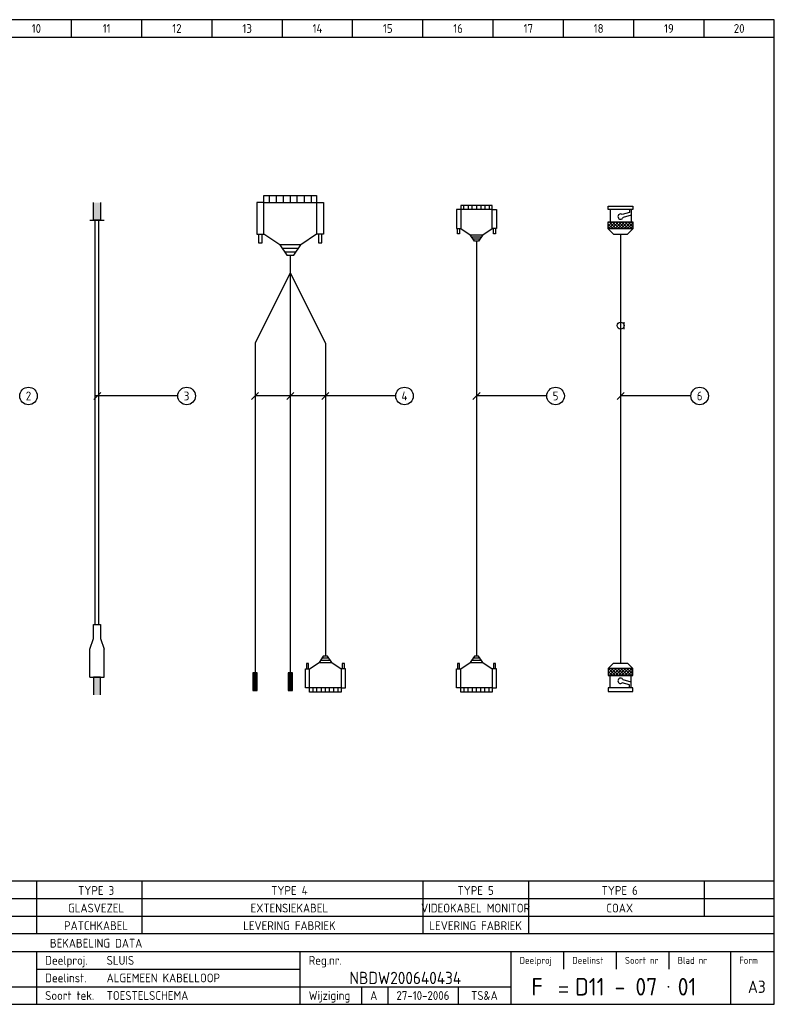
# Model space of a CAD drawing. Extents: x 10 to 410, y 10 to 290.
# Tile 2 of 2: x 195 to 410, y 10 to 290. Entities that reach past the tile are written whole.
import ezdxf
from ezdxf.enums import TextEntityAlignment as Align

# ---------------------------------------------------------------- set-up
doc = ezdxf.new("R2010")
doc.units = 0
doc.header["$LTSCALE"] = 15
doc.header["$MEASUREMENT"] = 0
doc.layers.get('0').update_dxf_attribs({"linetype": 'CONTINUOUS'})
for name, color, linetype in [('0-25', 7, 'CONTINUOUS'), ('0-35', 2, 'CONTINUOUS'), ('0-50', 3, 'CONTINUOUS'), ('B-25', 7, 'CONTINUOUS'), ('S-25', 7, 'CONTINUOUS')]:
    doc.layers.add(name, color=color, linetype=linetype)
doc.styles.add('ISO', font='iso.shx')
doc.styles.get("Standard").update_dxf_attribs({"font": 'iso.shx'})

# ---------------------------------------------------------------- blocks, each defined once
blk = doc.blocks.new('KADERA3')
at = {"layer": '0-25'}
for p, q in [((210, 285), (210, 290)), ((230, 285), (230, 290)), ((250, 285), (250, 290)), ((270, 285), (270, 290)), ((290, 285), (290, 290)), ((310, 285), (310, 290)), ((330, 285), (330, 290)), ((350, 285), (350, 290)), ((370, 285), (370, 290)), ((390, 285), (390, 290)), ((10, 285), (410, 285)), ((410, 45), (10, 45)), ((410, 40), (10, 40)), ((410, 35), (10, 35)), ((410, 30), (10, 30)), ((350, 25), (350, 20)), ((365, 25), (365, 20)), ((380, 25), (380, 20)), ((200, 20), (275, 20)), ((150, 15), (335, 15)), ((292.5, 15), (292.5, 10)), ((300, 15), (300, 10)), ((320, 15), (320, 10))]:
    blk.add_line(p, q, dxfattribs=at)
at = {"layer": '0-35'}
for p, q in [((200, 25), (200, 10)), ((275, 25), (275, 10)), ((335, 25), (335, 10)), ((397.5, 25), (397.5, 10))]:
    blk.add_line(p, q, dxfattribs=at)
at = {"layer": '0-50'}
for p, q in [((10, 25), (410, 25)), ((348.75, 15), (351.25, 15)), ((348.75, 13.5), (351.25, 13.5))]:
    blk.add_line(p, q, dxfattribs=at)
blk.add_lwpolyline([(10, 10), (410, 10), (410, 290), (10, 290)], close=True, dxfattribs=at)
at = {"layer": '0-50', "const_width": 0.25}
blk.add_lwpolyline([(379.75, 15, 1), (380, 15, 1)], format="xyb", close=True, dxfattribs=at)
at = {"layer": '0-25', "style": 'ISO'}
for s, height, p in [('Deelproj.', 2.5, (202.5, 22.5)), ('Reg.nr.', 2.5, (277.5, 22.5)), ('Deelproj', 2, (337.5, 22.5)), ('Deelinst', 2, (352.5, 22.5)), ('Soort nr', 2, (367.5, 22.5)), ('Blad nr', 2, (382.5, 22.5)), ('Form', 2, (400, 22.5)), ('Deelinst.', 2.5, (202.5, 17.5)), ('Soort tek.', 2.5, (202.5, 12.5)), ('Wijziging', 2.5, (277.5, 12.5))]:
    blk.add_text(s, height=height, dxfattribs=at).set_placement(p, align=Align.MIDDLE_LEFT)
for tag, p in [('STR1', (20, 287.5)), ('STR2', (40, 287.5)), ('STR3', (60, 287.5)), ('STR4', (80, 287.5)), ('STR5', (100, 287.5)), ('STR6', (120, 287.5)), ('STR7', (140, 287.5)), ('STR8', (160, 287.5)), ('STR9', (180, 287.5)), ('STR10', (200, 287.5)), ('STR11', (220, 287.5)), ('STR12', (240, 287.5)), ('STR13', (260, 287.5)), ('STR14', (280, 287.5)), ('STR15', (300, 287.5)), ('STR16', (320, 287.5)), ('STR17', (340, 287.5)), ('STR18', (360, 287.5)), ('STR19', (380, 287.5)), ('STR20', (400, 287.5)), ('W', (180, 12.5)), ('Z', (310, 12.5)), ('Y', (327.5, 12.5))]:
    blk.add_attdef(tag, text='', height=2.5, dxfattribs=at).set_placement(p, align=Align.MIDDLE)
for tag, p in [('N', (220, 22.5)), ('B', (92.5, 17.5)), ('P', (220, 17.5)), ('C', (92.5, 12.5)), ('U', (220, 12.5)), ('REV', (295, 12.5))]:
    blk.add_attdef(tag, text='', height=2.5, dxfattribs=at).set_placement(p, align=Align.MIDDLE_LEFT)
at = {"layer": '0-35', "style": 'ISO'}
blk.add_attdef('RNR', text='', height=3.5, dxfattribs=at).set_placement((305, 17.5), align=Align.MIDDLE)
for tag, p in [('X', (178.5, 17.5)), ('FORM', (402.5, 15))]:
    blk.add_attdef(tag, text='', height=3.5, dxfattribs=at).set_placement(p, align=Align.MIDDLE_LEFT)
at = {"layer": '0-50', "style": 'ISO'}
for tag, p in [('M', (342.5, 15)), ('O', (365, 15))]:
    blk.add_attdef(tag, text='', height=5, dxfattribs=at).set_placement(p, align=Align.MIDDLE)
blk.add_attdef('Q', text='', height=5, dxfattribs=at).set_placement((382.5, 15), align=Align.MIDDLE_LEFT)
blk = doc.blocks.new('*X3')
at = {"color": 0}
for p, q in [((176.5, 109.32), (177.68, 110.5)), ((176.5, 110.21), (176.79, 110.5)), ((177.88, 108.5), (176.5, 109.88)), ((176.56, 108.5), (178.56, 110.5)), ((178.76, 108.5), (176.76, 110.5)), ((177.44, 108.5), (179.44, 110.5)), ((179.65, 108.5), (177.65, 110.5)), ((178.33, 108.5), (180.33, 110.5)), ((180.53, 108.5), (178.53, 110.5)), ((179.21, 108.5), (181.21, 110.5)), ((181.41, 108.5), (179.41, 110.5)), ((180.09, 108.5), (182.09, 110.5)), ((182.3, 108.5), (180.3, 110.5)), ((180.98, 108.5), (182.98, 110.5)), ((183.18, 108.5), (181.18, 110.5)), ((181.86, 108.5), (183.5, 110.14)), ((183.5, 109.07), (182.07, 110.5)), ((182.75, 108.5), (183.5, 109.25)), ((183.5, 109.95), (182.95, 110.5)), ((176.99, 108.5), (176.5, 108.99))]:
    blk.add_line(p, q, dxfattribs=at)
blk = doc.blocks.new('030303A')
at = {"layer": 'S-25'}
for p, q in [((0, 0), (0, -3.75)), ((-0.625, -3.75), (-0.625, -8.75)), ((0.625, -3.75), (-0.625, -3.75)), ((-0.3125, -3.75), (-0.3125, -8.75)), ((0, -3.75), (0, -8.75)), ((0.3125, -3.75), (0.3125, -8.75)), ((0.625, -8.75), (0.625, -3.75)), ((-0.625, -8.75), (0.625, -8.75))]:
    blk.add_line(p, q, dxfattribs=at)

msp = doc.modelspace()

# ---------------------------------------------------------------- linework, layer by layer
at = {"layer": 'B-25'}
for p, q in [((218.31, 184), (216.31, 182)), ((240.25, 183), (216.75, 183)), ((263.25, 184), (261.25, 182)), ((302.25, 183), (262.25, 183)), ((273.25, 184), (271.25, 182)), ((283.25, 184), (281.25, 182)), ((326.25, 184), (324.25, 182)), ((345.25, 183), (325.25, 183)), ((367.25, 184), (365.25, 182)), ((386.25, 183), (366.25, 183))]:
    msp.add_line(p, q, dxfattribs=at)
for centre in [(197.75, 183), (242.75, 183), (304.75, 183), (347.75, 183), (388.75, 183)]:
    msp.add_circle(centre, 2.5, dxfattribs=at)
at = {"layer": 'S-25'}
for p, q in [((216.25, 233), (216.25, 238)), ((218.25, 238), (218.25, 233)), ((262.75, 238), (262.75, 229)), ((264.75, 238), (262.75, 238)), ((264.75, 240), (279.75, 240)), ((264.75, 238), (264.75, 240)), ((264.75, 238), (279.75, 238)), ((264.75, 229), (264.75, 238)), ((266.25, 240), (266.25, 238)), ((268.25, 240), (268.25, 238)), ((270.25, 240), (270.25, 238)), ((272.25, 240), (272.25, 238)), ((274.25, 238), (274.25, 240)), ((276.25, 240), (276.25, 238)), ((278.25, 238), (278.25, 240)), ((279.75, 240), (279.75, 238)), ((279.75, 238), (281.75, 238)), ((279.75, 238), (279.75, 229)), ((281.75, 238), (281.75, 229)), ((320.75, 236), (319.55, 236)), ((319.55, 236), (319.55, 230.6)), ((320.75, 237.2), (320.75, 236)), ((329.75, 237.2), (320.75, 237.2)), ((320.75, 236), (320.75, 230.6)), ((329.75, 236), (320.75, 236)), ((321.65, 236), (321.65, 237.2)), ((322.85, 237.2), (322.85, 236)), ((324.05, 236), (324.05, 237.2)), ((325.25, 237.2), (325.25, 236)), ((326.45, 237.2), (326.45, 236)), ((327.65, 237.2), (327.65, 236)), ((328.85, 237.2), (328.85, 236)), ((329.75, 236), (329.75, 237.2)), ((329.75, 236), (330.95, 236)), ((329.75, 230.6), (329.75, 236)), ((330.95, 236), (330.95, 230.6)), ((362.75, 236), (362.75, 237)), ((362.75, 237), (369.75, 237)), ((369.75, 236), (362.75, 236)), ((363.25, 236), (363.25, 232.5)), ((368.75, 236), (368.75, 235.16)), ((369.25, 236), (369.25, 232.5)), ((369.75, 237), (369.75, 236)), ((215.25, 233), (219.25, 233)), ((218.25, 233), (216.25, 233)), ((216.75, 118), (216.75, 233)), ((217.75, 118), (217.75, 233)), ((362.75, 230.5), (362.75, 232.5)), ((362.75, 232.5), (369.75, 232.5)), ((368.75, 235.16), (366.73, 234.58)), ((369.25, 234.41), (366.96, 233.75)), ((369.75, 232.5), (369.75, 230.5)), ((319.55, 230.6), (320.75, 230.6)), ((319.85, 229.1), (319.85, 230.6)), ((320.45, 230.6), (320.45, 229.1)), ((320.75, 230.6), (323.45, 228.8)), ((327.05, 228.8), (329.75, 230.6)), ((330.95, 230.6), (329.75, 230.6)), ((330.05, 229.1), (330.05, 230.6)), ((330.65, 230.6), (330.65, 229.1)), ((369.75, 230.5), (362.75, 230.5)), ((362.75, 230.5), (364.25, 229)), ((368.25, 229), (369.75, 230.5)), ((262.75, 229), (264.75, 229)), ((263.25, 229), (263.25, 226.5)), ((264.25, 226.5), (264.25, 229)), ((269.25, 226), (264.75, 229)), ((279.75, 229), (275.25, 226)), ((281.75, 229), (279.75, 229)), ((280.25, 229), (280.25, 226.5)), ((281.25, 226.5), (281.25, 229)), ((320.45, 229.1), (319.85, 229.1)), ((323.45, 228.8), (327.05, 228.8)), ((324.65, 227), (323.45, 228.8)), ((326.65, 228.2), (323.85, 228.2)), ((326.25, 227.6), (324.25, 227.6)), ((325.85, 227), (324.65, 227)), ((325.25, 227), (325.25, 109)), ((327.05, 228.8), (325.85, 227)), ((330.65, 229.1), (330.05, 229.1)), ((364.25, 229), (368.25, 229)), ((366.25, 229), (366.25, 107)), ((263.25, 226.5), (264.25, 226.5)), ((269.25, 226), (271.25, 223)), ((275.25, 226), (269.25, 226)), ((269.92, 225), (274.58, 225)), ((270.58, 224), (273.92, 224)), ((273.25, 223), (275.25, 226)), ((280.25, 226.5), (281.25, 226.5)), ((271.25, 223), (273.25, 223)), ((272.25, 223), (272.25, 218)), ((272.25, 218), (262.25, 198)), ((272.25, 218), (282.25, 198)), ((272.25, 218), (272.25, 108)), ((367.25, 202), (367.25, 204)), ((262.25, 198), (262.25, 108)), ((282.25, 198), (282.25, 109)), ((216.25, 114), (216.25, 118)), ((216.25, 118), (218.25, 118)), ((218.25, 118), (218.25, 114)), ((215.25, 111), (216.25, 114)), ((218.25, 114), (219.25, 111)), ((215.25, 103), (215.25, 111)), ((219.25, 103), (219.25, 111)), ((277.45, 106.9), (276.85, 106.9)), ((276.85, 106.9), (276.85, 105.4)), ((277.45, 105.4), (277.45, 106.9)), ((277.75, 105.4), (280.45, 107.2)), ((281.65, 109), (280.45, 107.2)), ((280.45, 107.2), (284.05, 107.2)), ((283.65, 107.8), (280.85, 107.8)), ((283.25, 108.4), (281.25, 108.4)), ((282.85, 109), (281.65, 109)), ((284.05, 107.2), (282.85, 109)), ((284.05, 107.2), (286.75, 105.4)), ((287.05, 106.9), (287.05, 105.4)), ((287.65, 106.9), (287.05, 106.9)), ((287.65, 105.4), (287.65, 106.9)), ((319.85, 106.9), (319.85, 105.4)), ((320.45, 106.9), (319.85, 106.9)), ((320.45, 105.4), (320.45, 106.9)), ((320.75, 105.4), (323.45, 107.2)), ((324.65, 109), (323.45, 107.2)), ((323.45, 107.2), (327.05, 107.2)), ((326.65, 107.8), (323.85, 107.8)), ((326.25, 108.4), (324.25, 108.4)), ((325.85, 109), (324.65, 109)), ((327.05, 107.2), (325.85, 109)), ((327.05, 107.2), (329.75, 105.4)), ((330.65, 106.9), (330.05, 106.9)), ((330.05, 106.9), (330.05, 105.4)), ((330.65, 105.4), (330.65, 106.9)), ((362.75, 105.5), (364.25, 107)), ((364.25, 107), (368.25, 107)), ((368.25, 107), (369.75, 105.5)), ((276.55, 105.4), (277.75, 105.4)), ((276.55, 100), (276.55, 105.4)), ((277.75, 100), (277.75, 105.4)), ((287.95, 105.4), (286.75, 105.4)), ((286.75, 105.4), (286.75, 100)), ((287.95, 100), (287.95, 105.4)), ((319.55, 100), (319.55, 105.4)), ((319.55, 105.4), (320.75, 105.4)), ((320.75, 100), (320.75, 105.4)), ((329.75, 105.4), (329.75, 100)), ((330.95, 105.4), (329.75, 105.4)), ((330.95, 100), (330.95, 105.4)), ((362.75, 105.5), (362.75, 103.5)), ((369.75, 105.5), (362.75, 105.5)), ((369.75, 103.5), (369.75, 105.5)), ((215.25, 103), (219.25, 103)), ((218.25, 103), (216.25, 103)), ((216.25, 103), (216.25, 98)), ((218.25, 98), (218.25, 103)), ((362.75, 103.5), (369.75, 103.5)), ((363.25, 100), (363.25, 103.5)), ((368.75, 100.84), (366.73, 101.42)), ((369.25, 101.59), (366.96, 102.25)), ((368.75, 100), (368.75, 100.84)), ((369.25, 100), (369.25, 103.5)), ((277.75, 100), (276.55, 100)), ((277.75, 98.8), (277.75, 100)), ((286.75, 100), (277.75, 100)), ((286.75, 98.8), (277.75, 98.8)), ((278.65, 100), (278.65, 98.8)), ((279.85, 98.8), (279.85, 100)), ((281.05, 100), (281.05, 98.8)), ((282.25, 98.8), (282.25, 100)), ((283.45, 98.8), (283.45, 100)), ((284.65, 98.8), (284.65, 100)), ((285.85, 98.8), (285.85, 100)), ((286.75, 100), (286.75, 98.8)), ((286.75, 100), (287.95, 100)), ((320.75, 100), (319.55, 100)), ((329.75, 100), (320.75, 100)), ((320.75, 98.8), (320.75, 100)), ((329.75, 98.8), (320.75, 98.8)), ((321.65, 100), (321.65, 98.8)), ((322.85, 98.8), (322.85, 100)), ((324.05, 100), (324.05, 98.8)), ((325.25, 98.8), (325.25, 100)), ((326.45, 98.8), (326.45, 100)), ((327.65, 98.8), (327.65, 100)), ((328.85, 98.8), (328.85, 100)), ((329.75, 100), (330.95, 100)), ((329.75, 100), (329.75, 98.8)), ((362.75, 100), (362.75, 99)), ((369.75, 100), (362.75, 100)), ((362.75, 99), (369.75, 99)), ((369.75, 99), (369.75, 100)), ((200, 45), (200, 30)), ((230, 45), (230, 30)), ((310, 45), (310, 30)), ((340, 45), (340, 30)), ((390, 45), (390, 35))]:
    msp.add_line(p, q, dxfattribs=at)
msp.add_circle((366.25, 203), 1, dxfattribs=at)
for centre, start, end in [((366.25, 234), 50.3676, 340.5381), ((366.25, 102), 19.4619, 309.6324)]:
    msp.add_arc(centre, 0.75, start, end, dxfattribs=at)
for points in [[(216.25, 238), (218.25, 238), (216.25, 233), (218.25, 233)], [(216.25, 98), (218.25, 98), (216.25, 103), (218.25, 103)]]:
    msp.add_solid(points, dxfattribs=at)

# ---------------------------------------------------------------- block references
ref = msp.add_blockref('KADERA3', (0, 0), dxfattribs=at)
ref.add_attrib('N', 'SLUIS', dxfattribs={"layer": '0-25', "height": 2.5, "style": 'ISO'}).set_placement((220, 22.5), align=Align.MIDDLE_LEFT)
ref.add_attrib('P', 'ALGEMEEN KABELLOOP', dxfattribs={"layer": '0-25', "height": 2.5, "style": 'ISO'}).set_placement((220, 17.5), align=Align.MIDDLE_LEFT)
ref.add_attrib('U', 'TOESTELSCHEMA', dxfattribs={"layer": '0-25', "height": 2.5, "style": 'ISO'}).set_placement((220, 12.5), align=Align.MIDDLE_LEFT)
ref.add_attrib('M', 'F', dxfattribs={"layer": '0-50', "height": 5, "style": 'ISO'}).set_placement((342.5, 15), align=Align.MIDDLE)
ref.add_attrib('O', 'D11 - 07', dxfattribs={"layer": '0-50', "height": 5, "style": 'ISO'}).set_placement((365, 15), align=Align.MIDDLE)
ref.add_attrib('Q', '01', dxfattribs={"layer": '0-50', "height": 5, "style": 'ISO'}).set_placement((382.5, 15), align=Align.MIDDLE_LEFT)
ref.add_attrib('RNR', 'NBDW200640434', dxfattribs={"layer": '0-35', "height": 3.5, "style": 'ISO'}).set_placement((305, 17.5), align=Align.MIDDLE)
ref.add_attrib('FORM', 'A3', dxfattribs={"layer": '0-35', "height": 3.5, "style": 'ISO'}).set_placement((402.5, 15), align=Align.MIDDLE_LEFT)
ref.add_attrib('REV', 'A', dxfattribs={"layer": '0-25', "height": 2.5, "style": 'ISO'}).set_placement((295, 12.5), align=Align.MIDDLE_LEFT)
ref.add_attrib('Z', '27-10-2006', dxfattribs={"layer": '0-25', "height": 2.5, "style": 'ISO'}).set_placement((310, 12.5), align=Align.MIDDLE)
ref.add_attrib('Y', 'TS&A', dxfattribs={"layer": '0-25', "height": 2.5, "style": 'ISO'}).set_placement((327.5, 12.5), align=Align.MIDDLE)
ref.add_attrib('STR10', '10', dxfattribs={"layer": '0-25', "height": 2.5, "style": 'ISO'}).set_placement((200, 287.5), align=Align.MIDDLE)
ref.add_attrib('STR11', '11', dxfattribs={"layer": '0-25', "height": 2.5, "style": 'ISO'}).set_placement((220, 287.5), align=Align.MIDDLE)
ref.add_attrib('STR12', '12', dxfattribs={"layer": '0-25', "height": 2.5, "style": 'ISO'}).set_placement((240, 287.5), align=Align.MIDDLE)
ref.add_attrib('STR13', '13', dxfattribs={"layer": '0-25', "height": 2.5, "style": 'ISO'}).set_placement((260, 287.5), align=Align.MIDDLE)
ref.add_attrib('STR14', '14', dxfattribs={"layer": '0-25', "height": 2.5, "style": 'ISO'}).set_placement((280, 287.5), align=Align.MIDDLE)
ref.add_attrib('STR15', '15', dxfattribs={"layer": '0-25', "height": 2.5, "style": 'ISO'}).set_placement((300, 287.5), align=Align.MIDDLE)
ref.add_attrib('STR16', '16', dxfattribs={"layer": '0-25', "height": 2.5, "style": 'ISO'}).set_placement((320, 287.5), align=Align.MIDDLE)
ref.add_attrib('STR17', '17', dxfattribs={"layer": '0-25', "height": 2.5, "style": 'ISO'}).set_placement((340, 287.5), align=Align.MIDDLE)
ref.add_attrib('STR18', '18', dxfattribs={"layer": '0-25', "height": 2.5, "style": 'ISO'}).set_placement((360, 287.5), align=Align.MIDDLE)
ref.add_attrib('STR19', '19', dxfattribs={"layer": '0-25', "height": 2.5, "style": 'ISO'}).set_placement((380, 287.5), align=Align.MIDDLE)
ref.add_attrib('STR20', '20', dxfattribs={"layer": '0-25', "height": 2.5, "style": 'ISO'}).set_placement((400, 287.5), align=Align.MIDDLE)
for name, p in [('*X3', (186.25, 122)), ('030303A', (262.25, 108)), ('030303A', (272.25, 108))]:
    msp.add_blockref(name, p, dxfattribs=at)
at = {"layer": 'S-25', "xscale": -1, "rotation": 180}
msp.add_blockref('*X3', (186.25, 214), dxfattribs=at)

# ---------------------------------------------------------------- texts
at = {"layer": 'B-25'}
for s, p in [('2', (197.75, 183)), ('3', (242.75, 183)), ('4', (304.75, 183)), ('5', (347.75, 183)), ('6', (388.75, 183)), ('TYPE 3', (217, 42.37)), ('TYPE 4', (272, 42.37)), ('TYPE 5', (325, 42.37)), ('TYPE 6', (366, 42.37)), ('GLASVEZEL', (217, 37.37)), ('EXTENSIEKABEL', (272, 37.37)), ('VIDEOKABEL MONITOR', (325, 37.37)), ('COAX', (366, 37.37)), ('PATCHKABEL', (217, 32.37)), ('LEVERING FABRIEK', (272, 32.37)), ('LEVERING FABRIEK', (325, 32.37)), ('BEKABELING DATA', (217, 27.37))]:
    msp.add_text(s, height=2.5, dxfattribs=at).set_placement(p, align=Align.MIDDLE)

doc.saveas('drawing.dxf')
